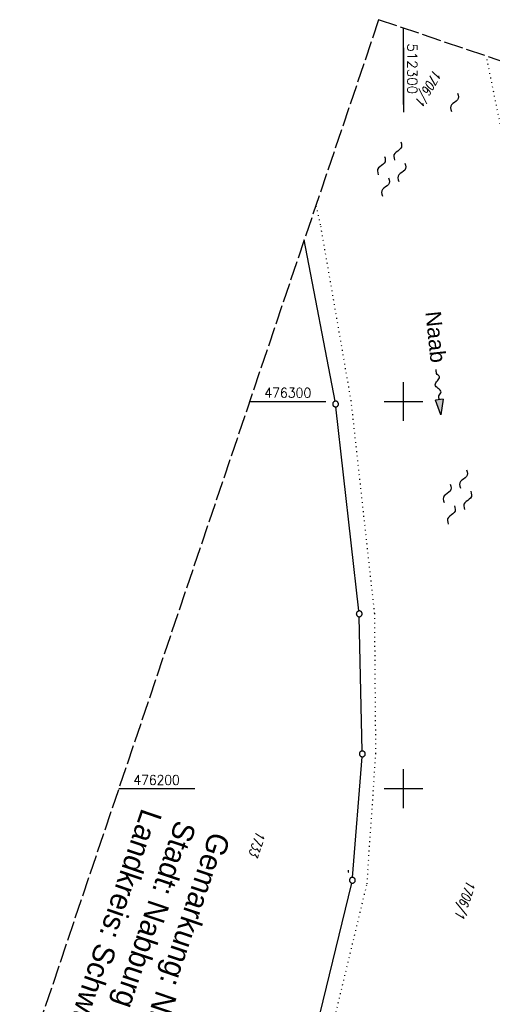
# Model space of a CAD drawing. Extents: x 511997 to 512565, y 475430 to 476399.
# Tile 24 of 32: x 512201 to 512323, y 476144 to 476399. Entities that reach past the tile are written whole.
import ezdxf

# ---------------------------------------------------------------- set-up
doc = ezdxf.new("R2010")
doc.units = 0
doc.header["$LTSCALE"] = 10
doc.header["$MEASUREMENT"] = 0
for name, pattern in [('LT00', [0]), ('LT14', [0.6, 0.5, -0.1]), ('PUNKTX2_STR', [0.6, 0.1, -0.5])]:
    doc.linetypes.add(name, pattern=pattern)
doc.layers.get('0').update_dxf_attribs({"linetype": 'LT00'})
for name, color, linetype in [('--FLIEßRICHTPFEIL', 180, 'Continuous'), ('--WASSER_GRENZE', 180, 'PUNKTX2_STR'), ('--WASSER_NUTZUNG', 180, 'Continuous'), ('DFK_FLUR_NR', 250, 'LT00'), ('DFK_GZPKT', 250, 'LT00'), ('DFK_KATASTER', 250, 'LT00'), ('DFK_TOPO-SYM', 252, 'LT00'), ('GEWÄSSERNAME', 255, 'Continuous'), ('GRENZNAME', 250, 'Continuous'), ('V88_RASTER', 250, 'LT00'), ('V89_RASTER', 250, 'LT00')]:
    doc.layers.add(name, color=color, linetype=linetype)
doc.layers.add('-BLATT_89-RAND', color=7, linetype='LT14', plot=False)
doc.styles.add('Beschrift', font='ARIAL.TTF')
doc.styles.get("Standard").update_dxf_attribs({"font": 'romans.shx'})
doc.styles.add('UNIR-H', font='unir_h.shx', dxfattribs={"width": 0.8})

# ---------------------------------------------------------------- blocks, each defined once
blk = doc.blocks.new('SYMB7301')
at = {"color": 0, "linetype": 'ByBlock'}
for p, q in [((-0.128693, 0), (0, 0.128693)), ((0, -0.128693), (-0.128693, 0)), ((0, 0.128693), (0.128693, 0)), ((0.128693, 0), (0, -0.128693)), ((0.000059, -0.009738), (0.000059, 0.009897)), ((-0.00901, -0.004339), (-0.002225, -0.009749))]:
    blk.add_line(p, q, dxfattribs=at)
for points in [[(-0.002225, 0.009749), (-0.00901, 0.004339), (-0.00901, -0.004339)], [(0.01, 0), (0.006235, 0.007818), (-0.002225, 0.009749)], [(-0.002225, -0.009749), (0.006235, -0.007818), (0.01, 0)]]:
    blk.add_lwpolyline(points, dxfattribs=at)
blk = doc.blocks.new('SYMB7309')
at = {"color": 0, "linetype": 'ByBlock'}
for p, q in [((1.558, 3.279999), (-1.558, 3.28)), ((0, 0.5002), (0, 3.28))]:
    blk.add_line(p, q, dxfattribs=at)
for points in [[(-0.984, 3.526), (-1.558, 3.28), (-0.984, 3.034)], [(-0.031408, 0.499213), (-0.093728, 0.49134), (-0.15457, 0.475719), (-0.212975, 0.452595), (-0.268021, 0.422333), (-0.31884, 0.385411), (-0.36463, 0.342411), (-0.40467, 0.29401), (-0.438329, 0.240973), (-0.465074, 0.184136), (-0.484486, 0.124395), (-0.496256, 0.062692), (-0.5002, 0)], [(-0.5002, 0), (-0.496256, -0.062692), (-0.484486, -0.124395), (-0.465074, -0.184136), (-0.438329, -0.240973), (-0.404671, -0.29401), (-0.36463, -0.342411), (-0.31884, -0.385411), (-0.268021, -0.422333), (-0.212975, -0.452595), (-0.15457, -0.475719), (-0.093728, -0.49134), (-0.031408, -0.499213), (0.031408, -0.499213), (0.093728, -0.49134), (0.15457, -0.475719), (0.212975, -0.452595), (0.268021, -0.422333), (0.31884, -0.385411), (0.36463, -0.342411), (0.404671, -0.29401), (0.438329, -0.240973), (0.465075, -0.184136), (0.484486, -0.124395), (0.496256, -0.062692), (0.500201, 0)], [(0.5002, 0), (0.496256, 0.062692), (0.484485, 0.124395), (0.465074, 0.184136), (0.438329, 0.240973), (0.40467, 0.29401), (0.36463, 0.34241), (0.31884, 0.385411), (0.268021, 0.422333), (0.212975, 0.452595), (0.15457, 0.475719), (0.093728, 0.49134), (0.031408, 0.499213), (-0.031408, 0.499213)], [(0.984, 3.526), (1.558, 3.279999), (0.984, 3.034)]]:
    blk.add_lwpolyline(points, dxfattribs=at)
blk = doc.blocks.new('SYMB7010')
at = {"color": 0, "linetype": 'ByBlock'}
for points in [[(-0.031408, 0.499213), (-0.093728, 0.49134), (-0.15457, 0.475719), (-0.212975, 0.452595), (-0.268021, 0.422333), (-0.31884, 0.385411), (-0.36463, 0.342411), (-0.40467, 0.29401), (-0.438329, 0.240973), (-0.465074, 0.184136), (-0.484486, 0.124395), (-0.496256, 0.062692), (-0.5002, 0)], [(-0.5002, 0), (-0.496256, -0.062692), (-0.484486, -0.124395), (-0.465075, -0.184136), (-0.438329, -0.240973), (-0.404671, -0.29401), (-0.36463, -0.342411), (-0.31884, -0.385411), (-0.268021, -0.422333), (-0.212975, -0.452595), (-0.154571, -0.475719), (-0.093728, -0.49134), (-0.031408, -0.499213), (0.031408, -0.499213)], [(0.5002, 0), (0.496256, 0.062692), (0.484485, 0.124395), (0.465074, 0.184136), (0.438329, 0.240973), (0.40467, 0.29401), (0.36463, 0.342411), (0.31884, 0.385411), (0.268021, 0.422333), (0.212975, 0.452595), (0.15457, 0.475719), (0.093728, 0.49134), (0.031408, 0.499213), (-0.031408, 0.499213)], [(0.031408, -0.499213), (0.093728, -0.491341), (0.15457, -0.475719), (0.212975, -0.452595), (0.268021, -0.422333), (0.31884, -0.385411), (0.36463, -0.342411), (0.404671, -0.294011), (0.438329, -0.240974), (0.465075, -0.184136), (0.484486, -0.124395), (0.496256, -0.062692), (0.500201, 0)]]:
    blk.add_lwpolyline(points, dxfattribs=at)
blk = doc.blocks.new('SYMB7250')
at = {"color": 0, "linetype": 'ByBlock'}
for points in [[(-0.25, 0.28), (-0.208333, 0.308889), (-0.166667, 0.331111), (-0.125, 0.34), (-0.083333, 0.331111), (-0.041667, 0.308889), (0, 0.28)], [(0, 0.28), (0.041667, 0.251111), (0.083333, 0.228889), (0.125, 0.22), (0.166667, 0.228889), (0.208333, 0.251111), (0.25, 0.28)], [(-0.74, 0), (-0.698333, 0.028889), (-0.656667, 0.051111), (-0.615, 0.06), (-0.573333, 0.051111), (-0.531667, 0.028889), (-0.49, 0)], [(-0.49, 0), (-0.448333, -0.028889), (-0.406667, -0.051111), (-0.365, -0.06), (-0.323333, -0.051111), (-0.281667, -0.028889), (-0.24, 0)], [(0.24, 0), (0.281667, 0.028889), (0.323333, 0.051111), (0.365, 0.06), (0.406667, 0.051111), (0.448333, 0.028889), (0.49, 0)], [(0.49, 0), (0.531667, -0.028889), (0.573333, -0.051111), (0.615, -0.06), (0.656667, -0.051111), (0.698333, -0.028889), (0.74, 0)], [(-0.25, -0.28), (-0.208333, -0.251111), (-0.166667, -0.228889), (-0.125, -0.22), (-0.083333, -0.228889), (-0.041667, -0.251111), (0, -0.28)], [(0, -0.28), (0.041667, -0.308889), (0.083333, -0.331111), (0.125, -0.34), (0.166667, -0.331111), (0.208333, -0.308889), (0.25, -0.28)]]:
    blk.add_lwpolyline(points, dxfattribs=at)
blk = doc.blocks.new('FLIEßRICHTPFEIL')
at = {"layer": '--FLIEßRICHTPFEIL'}
blk.add_hatch(color=256, dxfattribs=at).paths.add_polyline_path([(-1.95, 0.4875), (-1.95, -0.4875), (0, 0)])
for p, q in [((-1.95, 0.4875), (-1.95, -0.4875)), ((-1.95, 0.4875), (0, 0)), ((0, 0), (-1.95, -0.4875))]:
    blk.add_line(p, q, dxfattribs=at)
at = {"layer": '--FLIEßRICHTPFEIL', "start_tangent": (-1, 0), "end_tangent": (-1, 0)}
blk.add_spline([(-1.95, 0), (-2.4375, 0), (-2.925, 0.325), (-3.4125, 0), (-3.9, -0.325), (-4.3875, 0), (-4.875, 0.325), (-5.3625, 0), (-5.85, 0)], degree=3, dxfattribs=at)
blk = doc.blocks.new('SYMB7251')
at = {"color": 0, "linetype": 'ByBlock'}
for points in [[(-0.25, 0), (-0.208333, 0.028889), (-0.166667, 0.051111), (-0.125, 0.06), (-0.083333, 0.051111), (-0.041667, 0.028889), (0, 0)], [(0, 0), (0.041667, -0.028889), (0.083333, -0.051111), (0.125, -0.06), (0.166667, -0.051111), (0.208333, -0.028889), (0.25, 0)]]:
    blk.add_lwpolyline(points, dxfattribs=at)

msp = doc.modelspace()

# ---------------------------------------------------------------- linework, layer by layer
at = {"layer": '--WASSER_GRENZE', "ltscale": 0.2}
for p, q in [((512325.71, 476368.18), (512321.38, 476389.2)), ((512278.56, 476345.63), (512277.39, 476350.79)), ((512286.47, 476300.11), (512278.56, 476345.63)), ((512292.54, 476245.2), (512286.47, 476300.11)), ((512292.84, 476209.06), (512292.54, 476245.2)), ((512290.56, 476175.43), (512292.84, 476209.06)), ((512269.89, 476089.8), (512290.56, 476175.43))]:
    msp.add_line(p, q, dxfattribs=at)
at = {"layer": '-BLATT_89-RAND'}
msp.add_lwpolyline([(512293.56, 476398.61), (511997.32, 475522.33), (512269.2, 475430.42), (512565.44, 476306.7), (512293.56, 476398.61)], dxfattribs=at)
at = {"layer": 'DFK_KATASTER'}
for p, q in [((512282.3, 476300.08), (512274.32, 476341.72)), ((512288.46, 476245.91), (512282.52, 476298.59)), ((512289.32, 476209.73), (512288.56, 476244.41)), ((512286.83, 476177.1), (512289.28, 476208.23)), ((512266.09, 476091.5), (512286.59, 476175.62))]:
    msp.add_line(p, q, dxfattribs=at)
at = {"layer": 'V88_RASTER'}
msp.add_line((512300, 476391.3), (512300, 476374.74), dxfattribs=at)
at = {"layer": 'V89_RASTER'}
for p, q in [((512300, 476376.75), (512300, 476396.43)), ((512300, 476295), (512300, 476305)), ((512260.22, 476300), (512279.9, 476300)), ((512295, 476300), (512305, 476300)), ((512300, 476195), (512300, 476205)), ((512246.1, 476200), (512226.41, 476200)), ((512305, 476200), (512295, 476200))]:
    msp.add_line(p, q, dxfattribs=at)

# ---------------------------------------------------------------- block references
at = {"layer": '--FLIEßRICHTPFEIL', "xscale": 1.999999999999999, "yscale": 2, "zscale": 2, "rotation": 275.8052481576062}
msp.add_blockref('FLIEßRICHTPFEIL', (512309.62, 476296.59), dxfattribs=at)
at = {"layer": '--WASSER_NUTZUNG', "zscale": 10}
for name, p, xscale, yscale, rotation in [('SYMB7251', (512313.15, 476377.26), 10.00000000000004, 10, 251.2882600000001), ('SYMB7250', (512296.91, 476360.05), 9.99999999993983, 10.00000000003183, 251.2882999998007), ('SYMB7250', (512313.91, 476275.34), 9.999999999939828, 10.00000000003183, 251.2882999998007)]:
    msp.add_blockref(name, p, dxfattribs=dict(at, xscale=xscale, yscale=yscale, rotation=rotation))
at = {"layer": 'DFK_GZPKT', "xscale": 1.499999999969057, "yscale": 1.5, "zscale": 1.5, "rotation": 251.2881100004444}
for p in [(512282.44, 476299.34), (512288.54, 476245.16), (512289.34, 476208.98), (512286.77, 476176.35)]:
    msp.add_blockref('SYMB7010', p, dxfattribs=at)
at = {"layer": 'DFK_TOPO-SYM', "xscale": 0.1, "yscale": 0.1, "zscale": 0.1, "rotation": 359.99968}
for name, p in [('SYMB7301', (512292.82, 476203.65)), ('SYMB7309', (512285.73, 476178.45))]:
    msp.add_blockref(name, p, dxfattribs=at)

# ---------------------------------------------------------------- texts
at = {"layer": 'DFK_FLUR_NR', "oblique": 13.754, "width": 0.75}
for s, rotation, p in [('1706/1', 239.9697, (512307.85, 476385.99)), ('1733', 251.3214, (512262.04, 476189.23)), ('1706/1', 251.3214, (512316.35, 476176.48))]:
    msp.add_text(s, height=2.5, rotation=rotation, dxfattribs=at).set_placement(p)
at = {"layer": 'GEWÄSSERNAME', "style": 'Beschrift'}
msp.add_text('Naab', height=4, rotation=275.9158, dxfattribs=at).set_placement((512305.64, 476323.12))
at = {"layer": 'GRENZNAME', "insert": (512255.36, 476187.39), "char_height": 5.6, "width": 89.3696, "attachment_point": 1, "rotation": 251.3214, "style": 'UNIR-H'}
msp.add_mtext('{\\W1;Gemarkung: Nabburg\\PStadt: Nabburg\\PLandkreis: Schwandorf}', dxfattribs=at)
at = {"layer": 'V89_RASTER'}
for s, rotation, width, p in [(' 512300', 269.9996, 1.021, (512301, 476394.25)), (' 476300', 359.9996, 0.944, (512262.4, 476301)), (' 476200', 359.9996, 0.931, (512228.6, 476201))]:
    msp.add_text(s, height=2.5, rotation=rotation, dxfattribs=dict(at, width=width)).set_placement(p)

doc.saveas('drawing.dxf')
